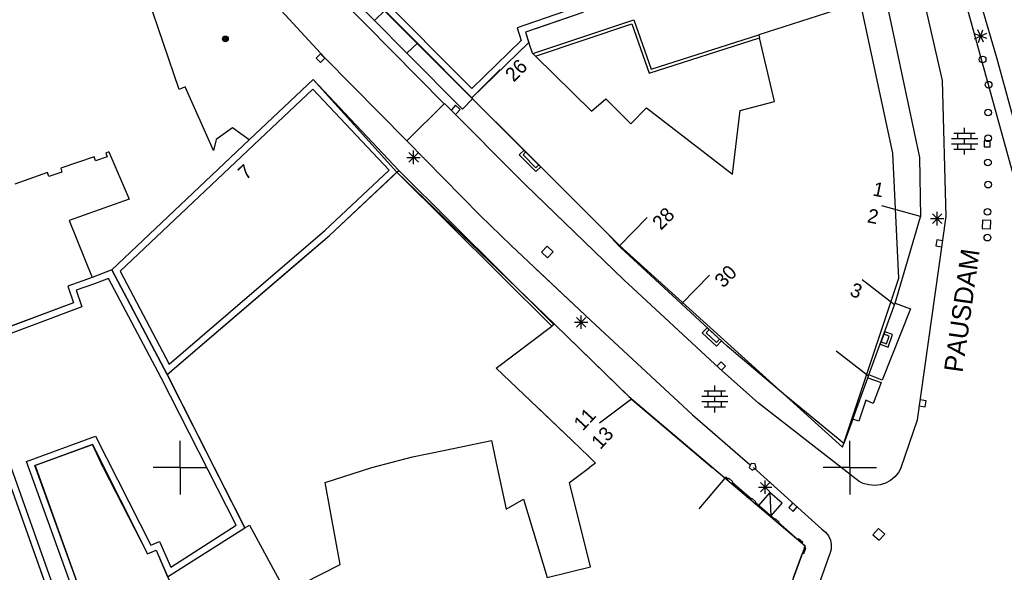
# Model space of a CAD drawing. Header units: millimetres. Extents: x 135944 to 142000, y 454200 to 456692.
# Tile 46 of 185: x 136888 to 136962, y 455792 to 455833. Entities that reach past the tile are written whole.
import ezdxf
from ezdxf.enums import TextEntityAlignment as Align

# ---------------------------------------------------------------- set-up
doc = ezdxf.new("R2010")
doc.units = ezdxf.units.MM
doc.layers.add('TotaalGBKN2013_Bistad', color=251, linetype='Continuous')
doc.layers.add('TotaalGBKN2013X$0$Contouren', color=251, linetype='Continuous')
doc.layers.add('TotaalGBKN2013X$0$PSVPORTS', color=251, linetype='Continuous', plot=False)
doc.styles.add('TotaalGBKN2013X$0$GBKN binnenstad 2009$0$Standard', font='txt')

msp = doc.modelspace()

# ---------------------------------------------------------------- linework, layer by layer
at = {"layer": 'TotaalGBKN2013_Bistad'}
for p, q in [((136914.516, 455833.393), (136904.793, 455843.294)), ((136919.709, 455827.168), (136904.166, 455842.946)), ((136899.927, 455828.231), (136896.145, 455839.379)), ((136903.188, 455838.873), (136910.818, 455830.613)), ((136960.973, 455830.599), (136958.507, 455839.147)), ((136960.973, 455830.599), (136958.507, 455839.147)), ((136956.912, 455828.902), (136954.798, 455838.219)), ((136956.912, 455828.902), (136954.798, 455838.219)), ((136952.31, 455835.25), (136943.21, 455832.326)), ((136952.31, 455835.25), (136943.21, 455832.326)), ((136952.607, 455835.345), (136955.213, 455823.163)), ((136952.607, 455835.345), (136955.213, 455823.163)), ((136915.292, 455834.145), (136914.516, 455833.393)), ((136915.292, 455834.145), (136917.727, 455831.692)), ((136930.063, 455833.998), (136925.797, 455832.519)), ((136930.063, 455833.998), (136926.54, 455832.777)), ((136914.516, 455833.393), (136916.939, 455830.945)), ((136926.338, 455830.919), (136933.866, 455833.436)), ((136926.338, 455830.919), (136933.866, 455833.436)), ((136926.524, 455830.736), (136933.723, 455833.142)), ((136926.524, 455830.736), (136933.723, 455833.142)), ((136933.723, 455833.142), (136935.024, 455829.459)), ((136933.723, 455833.142), (136935.024, 455829.459)), ((136933.866, 455833.436), (136935.169, 455829.75)), ((136933.866, 455833.436), (136935.169, 455829.75)), ((136925.797, 455832.519), (136926.095, 455831.556)), ((136935.024, 455829.459), (136943.265, 455832.088)), ((136935.024, 455829.459), (136943.265, 455832.088)), ((136935.169, 455829.75), (136943.21, 455832.326)), ((136935.169, 455829.75), (136943.21, 455832.326)), ((136943.21, 455832.326), (136943.265, 455832.088)), ((136943.21, 455832.326), (136943.265, 455832.088)), ((136944.383, 455827.347), (136943.265, 455832.088)), ((136944.383, 455827.347), (136943.265, 455832.088)), ((136960.241, 455832.058), (136959.301, 455832.4)), ((136960.241, 455832.058), (136959.301, 455832.4)), ((136959.318, 455832.018), (136960.224, 455832.44)), ((136959.318, 455832.018), (136960.224, 455832.44)), ((136959.982, 455831.776), (136959.56, 455832.682)), ((136959.982, 455831.776), (136959.56, 455832.682)), ((136959.6, 455831.759), (136959.942, 455832.699)), ((136959.6, 455831.759), (136959.942, 455832.699)), ((136916.939, 455830.945), (136917.727, 455831.692)), ((136917.727, 455831.692), (136921.783, 455827.605)), ((136926.095, 455831.556), (136926.273, 455830.982)), ((136910.493, 455830.897), (136910.169, 455830.585)), ((136910.169, 455830.585), (136910.481, 455830.261)), ((136910.481, 455830.261), (136910.805, 455830.573)), ((136910.805, 455830.573), (136910.493, 455830.897)), ((136910.818, 455830.613), (136916.925, 455824.404)), ((136916.939, 455830.945), (136921.082, 455826.764)), ((136926.273, 455830.982), (136926.338, 455830.919)), ((136926.524, 455830.736), (136926.338, 455830.919)), ((136926.524, 455830.736), (136930.715, 455826.626)), ((136926.524, 455830.736), (136930.715, 455826.626)), ((136963.924, 455819.792), (136960.973, 455830.599)), ((136963.924, 455819.792), (136960.973, 455830.599)), ((136921.783, 455827.605), (136923.888, 455829.743)), ((136900.37, 455828.443), (136899.927, 455828.231)), ((136902.506, 455823.679), (136900.37, 455828.443)), ((136909.941, 455828.975), (136905.168, 455824.48)), ((136916.322, 455822.196), (136909.941, 455828.975)), ((136957.197, 455818.757), (136956.912, 455828.902)), ((136957.197, 455818.757), (136956.912, 455828.902)), ((136921.783, 455827.605), (136921.837, 455827.551)), ((136919.709, 455827.168), (136916.925, 455824.404)), ((136919.744, 455827.202), (136919.709, 455827.168)), ((136925.773, 455821.139), (136919.744, 455827.202)), ((136920.57, 455827.056), (136920.267, 455826.723)), ((136920.903, 455826.754), (136920.57, 455827.056)), ((136921.082, 455826.764), (136921.837, 455827.551)), ((136921.837, 455827.551), (136931.875, 455817.514)), ((136930.715, 455826.626), (136931.774, 455827.549)), ((136930.715, 455826.626), (136931.774, 455827.549)), ((136931.774, 455827.549), (136933.655, 455825.665)), ((136931.774, 455827.549), (136933.655, 455825.665)), ((136933.655, 455825.665), (136934.816, 455826.859)), ((136933.655, 455825.665), (136934.816, 455826.859)), ((136934.816, 455826.859), (136939.274, 455823.43)), ((136934.816, 455826.859), (136939.274, 455823.43)), ((136941.803, 455826.67), (136944.383, 455827.347)), ((136941.803, 455826.67), (136944.383, 455827.347)), ((136920.6, 455826.421), (136920.903, 455826.754)), ((136941.247, 455821.912), (136941.803, 455826.67)), ((136941.247, 455821.912), (136941.803, 455826.67)), ((136903.913, 455825.37), (136902.702, 455824.498)), ((136905.168, 455824.48), (136903.913, 455825.37)), ((136958.57, 455824.977), (136958.57, 455825.377)), ((136958.57, 455824.977), (136958.57, 455825.377)), ((136957.77, 455824.977), (136959.37, 455824.977)), ((136957.77, 455824.977), (136959.37, 455824.977)), ((136958.07, 455824.577), (136958.07, 455824.977)), ((136958.07, 455824.577), (136958.07, 455824.977)), ((136959.07, 455824.577), (136959.07, 455824.977)), ((136959.07, 455824.577), (136959.07, 455824.977)), ((136902.702, 455824.498), (136902.506, 455823.679)), ((136916.925, 455824.404), (136922.415, 455818.822)), ((136957.59, 455824.577), (136959.55, 455824.577)), ((136957.59, 455824.577), (136959.55, 455824.577)), ((136957.59, 455824.177), (136959.55, 455824.177)), ((136957.59, 455824.177), (136959.55, 455824.177)), ((136958.07, 455823.777), (136958.07, 455824.177)), ((136958.07, 455823.777), (136958.07, 455824.177)), ((136958.57, 455824.177), (136958.57, 455824.577)), ((136958.57, 455824.177), (136958.57, 455824.577)), ((136959.07, 455823.777), (136959.07, 455824.177)), ((136959.07, 455823.777), (136959.07, 455824.177)), ((136960.024, 455824.406), (136960.018, 455823.956)), ((136960.024, 455824.406), (136960.018, 455823.956)), ((136960.018, 455823.956), (136960.468, 455823.95)), ((136960.018, 455823.956), (136960.468, 455823.95)), ((136960.474, 455824.4), (136960.024, 455824.406)), ((136960.474, 455824.4), (136960.024, 455824.406)), ((136960.468, 455823.95), (136960.474, 455824.4)), ((136960.468, 455823.95), (136960.474, 455824.4)), ((136893.576, 455823.209), (136891.086, 455822.351)), ((136893.692, 455822.903), (136893.576, 455823.209)), ((136894.558, 455823.201), (136893.692, 455822.903)), ((136894.678, 455823.582), (136894.451, 455823.487)), ((136894.451, 455823.487), (136894.558, 455823.201)), ((136894.678, 455823.582), (136896.196, 455820.046)), ((136916.934, 455823.171), (136917.934, 455823.171)), ((136917.08, 455822.817), (136917.788, 455823.525)), ((136917.788, 455822.817), (136917.08, 455823.525)), ((136917.434, 455822.671), (136917.434, 455823.671)), ((136925.818, 455823.572), (136925.605, 455823.36)), ((136925.605, 455823.36), (136926.567, 455822.397)), ((136939.274, 455823.43), (136941.247, 455821.912)), ((136939.274, 455823.43), (136941.247, 455821.912)), ((136955.213, 455823.163), (136955.278, 455818.736)), ((136955.213, 455823.163), (136955.278, 455818.736)), ((136957.77, 455823.777), (136959.37, 455823.777)), ((136957.77, 455823.777), (136959.37, 455823.777)), ((136958.57, 455823.377), (136958.57, 455823.777)), ((136958.57, 455823.377), (136958.57, 455823.777)), ((136926.54, 455822.848), (136931.875, 455817.514)), ((136926.567, 455822.397), (136926.78, 455822.609)), ((136890.1, 455822.04), (136887.658, 455821.166)), ((136890.208, 455821.747), (136890.1, 455822.04)), ((136891.162, 455822.059), (136890.208, 455821.747)), ((136891.086, 455822.351), (136891.162, 455822.059)), ((136911.149, 455817.34), (136916.176, 455822.059)), ((136916.176, 455822.059), (136916.322, 455822.196)), ((136916.176, 455822.059), (136927.741, 455810.556)), ((136916.322, 455822.196), (136927.901, 455810.676)), ((136933.123, 455814.025), (136925.773, 455821.139)), ((136933.123, 455814.025), (136926.54, 455820.396)), ((136896.196, 455820.046), (136891.712, 455818.446)), ((136955.28, 455818.744), (136952.393, 455819.554)), ((136955.28, 455818.744), (136952.393, 455819.554)), ((136922.415, 455818.822), (136924.728, 455816.586)), ((136955.041, 455803.562), (136957.197, 455818.757)), ((136955.041, 455803.562), (136957.197, 455818.757)), ((136956.174, 455818.237), (136956.882, 455818.945)), ((136956.882, 455818.237), (136956.174, 455818.945)), ((136956.174, 455818.237), (136956.882, 455818.945)), ((136956.882, 455818.237), (136956.174, 455818.945)), ((136956.528, 455818.091), (136956.528, 455819.091)), ((136956.528, 455818.091), (136956.528, 455819.091)), ((136891.712, 455818.446), (136893.426, 455814.191)), ((136932.769, 455816.539), (136934.874, 455818.677)), ((136932.769, 455816.539), (136934.874, 455818.677)), ((136953.378, 455812.278), (136955.278, 455818.736)), ((136953.378, 455812.278), (136955.278, 455818.736)), ((136956.028, 455818.591), (136957.028, 455818.591)), ((136956.028, 455818.591), (136957.028, 455818.591)), ((136959.9, 455818.468), (136959.89, 455817.848)), ((136959.9, 455818.468), (136959.89, 455817.848)), ((136960.52, 455818.458), (136959.9, 455818.468)), ((136960.52, 455818.458), (136959.9, 455818.468)), ((136960.51, 455817.838), (136960.52, 455818.458)), ((136960.51, 455817.838), (136960.52, 455818.458)), ((136909.163, 455815.652), (136911.149, 455817.34)), ((136931.875, 455817.514), (136932.769, 455816.539)), ((136931.875, 455817.514), (136932.769, 455816.539)), ((136959.89, 455817.848), (136960.51, 455817.838)), ((136959.89, 455817.848), (136960.51, 455817.838)), ((136924.728, 455816.586), (136930.656, 455810.993)), ((136927.415, 455816.536), (136926.982, 455816.093)), ((136927.858, 455816.103), (136927.415, 455816.536)), ((136932.85, 455816.45), (136932.769, 455816.539)), ((136932.85, 455816.45), (136932.769, 455816.539)), ((136956.491, 455817.01), (136956.425, 455816.565)), ((136956.491, 455817.01), (136956.425, 455816.565)), ((136956.425, 455816.565), (136956.87, 455816.499)), ((136956.425, 455816.565), (136956.87, 455816.499)), ((136956.936, 455816.944), (136956.491, 455817.01)), ((136956.936, 455816.944), (136956.491, 455817.01)), ((136926.982, 455816.093), (136927.425, 455815.66)), ((136927.425, 455815.66), (136927.858, 455816.103)), ((136937.423, 455812.225), (136932.85, 455816.45)), ((136937.423, 455812.225), (136932.85, 455816.45)), ((136899.035, 455806.94), (136909.163, 455815.652)), ((136926.54, 455814.876), (136930.656, 455810.993)), ((136937.423, 455812.225), (136939.528, 455814.363)), ((136937.423, 455812.225), (136939.528, 455814.363)), ((136893.426, 455814.191), (136891.618, 455813.553)), ((136940.241, 455807.416), (136933.123, 455814.025)), ((136940.241, 455807.416), (136933.123, 455814.025)), ((136953.344, 455812.162), (136950.926, 455814.021)), ((136953.344, 455812.162), (136950.926, 455814.021)), ((136891.618, 455813.553), (136892.041, 455812.305)), ((136892.041, 455812.305), (136885.731, 455809.944)), ((136940.835, 455809.072), (136937.423, 455812.225)), ((136940.835, 455809.072), (136937.423, 455812.225)), ((136951.421, 455806.916), (136953.337, 455812.165)), ((136951.421, 455806.916), (136953.337, 455812.165)), ((136953.337, 455812.165), (136953.378, 455812.278)), ((136953.337, 455812.165), (136953.378, 455812.278)), ((136953.378, 455812.278), (136954.522, 455811.855)), ((136953.378, 455812.278), (136954.522, 455811.855)), ((136954.522, 455811.855), (136952.426, 455806.533)), ((136954.522, 455811.855), (136952.426, 455806.533)), ((136927.901, 455810.676), (136927.741, 455810.556)), ((136927.952, 455810.715), (136927.901, 455810.676)), ((136927.952, 455810.715), (136933.707, 455805.11)), ((136927.952, 455810.715), (136933.707, 455805.11)), ((136929.444, 455810.851), (136930.444, 455810.851)), ((136929.444, 455810.851), (136930.444, 455810.851)), ((136929.59, 455810.497), (136930.298, 455811.205)), ((136930.298, 455810.497), (136929.59, 455811.205)), ((136929.59, 455810.497), (136930.298, 455811.205)), ((136930.298, 455810.497), (136929.59, 455811.205)), ((136929.944, 455810.351), (136929.944, 455811.351)), ((136929.944, 455810.351), (136929.944, 455811.351)), ((136930.656, 455810.993), (136938.245, 455803.948)), ((136930.656, 455810.993), (136938.245, 455803.948)), ((136923.597, 455807.435), (136927.741, 455810.556)), ((136939.272, 455810.065), (136939.497, 455810.309)), ((136939.272, 455810.065), (136939.497, 455810.309)), ((136940.05, 455809.348), (136939.272, 455810.065)), ((136940.05, 455809.348), (136939.272, 455810.065)), ((136952.942, 455809.816), (136952.538, 455809.963)), ((136952.942, 455809.816), (136952.538, 455809.963)), ((136940.275, 455809.592), (136940.05, 455809.348)), ((136940.275, 455809.592), (136940.05, 455809.348)), ((136952.332, 455809.4), (136952.736, 455809.253)), ((136952.332, 455809.4), (136952.736, 455809.253)), ((136952.736, 455809.253), (136952.942, 455809.816)), ((136952.736, 455809.253), (136952.942, 455809.816)), ((136945.22, 455805.356), (136940.835, 455809.072)), ((136945.22, 455805.356), (136940.835, 455809.072)), ((136951.39, 455806.831), (136948.972, 455808.69)), ((136951.39, 455806.831), (136948.972, 455808.69)), ((136940.394, 455807.896), (136940.079, 455807.575)), ((136940.394, 455807.896), (136940.079, 455807.575)), ((136940.716, 455807.582), (136940.394, 455807.896)), ((136940.716, 455807.582), (136940.394, 455807.896)), ((136929.271, 455802.028), (136923.597, 455807.435)), ((136943.175, 455804.821), (136940.241, 455807.416)), ((136943.175, 455804.821), (136940.241, 455807.416)), ((136940.401, 455807.26), (136940.716, 455807.582)), ((136940.401, 455807.26), (136940.716, 455807.582)), ((136899.035, 455806.94), (136902.545, 455800)), ((136950.219, 455803.626), (136951.339, 455806.692)), ((136950.219, 455803.626), (136951.339, 455806.692)), ((136951.339, 455806.692), (136951.39, 455806.831)), ((136951.339, 455806.692), (136951.39, 455806.831)), ((136951.339, 455806.692), (136952.332, 455806.352)), ((136951.339, 455806.692), (136952.332, 455806.352)), ((136951.39, 455806.831), (136951.421, 455806.916)), ((136951.39, 455806.831), (136951.421, 455806.916)), ((136952.426, 455806.533), (136951.421, 455806.916)), ((136952.426, 455806.533), (136951.421, 455806.916)), ((136952.332, 455806.352), (136951.751, 455804.794)), ((136952.332, 455806.352), (136951.751, 455804.794)), ((136939.125, 455805.726), (136940.725, 455805.726)), ((136939.125, 455805.726), (136940.725, 455805.726)), ((136939.425, 455805.326), (136939.425, 455805.726)), ((136939.425, 455805.326), (136939.425, 455805.726)), ((136939.925, 455805.726), (136939.925, 455806.126)), ((136939.925, 455805.726), (136939.925, 455806.126)), ((136940.425, 455805.326), (136940.425, 455805.726)), ((136940.425, 455805.326), (136940.425, 455805.726)), ((136933.707, 455805.11), (136931.311, 455803.305)), ((136933.707, 455805.11), (136931.311, 455803.305)), ((136933.707, 455805.11), (136939.732, 455800)), ((136933.707, 455805.11), (136939.732, 455800)), ((136938.945, 455805.326), (136940.905, 455805.326)), ((136938.945, 455805.326), (136940.905, 455805.326)), ((136938.945, 455804.926), (136940.905, 455804.926)), ((136938.945, 455804.926), (136940.905, 455804.926)), ((136939.425, 455804.526), (136939.425, 455804.926)), ((136939.425, 455804.526), (136939.425, 455804.926)), ((136939.925, 455804.926), (136939.925, 455805.326)), ((136939.925, 455804.926), (136939.925, 455805.326)), ((136940.425, 455804.526), (136940.425, 455804.926)), ((136940.425, 455804.526), (136940.425, 455804.926)), ((136949.362, 455800), (136943.175, 455804.821)), ((136949.362, 455800), (136943.175, 455804.821)), ((136949.552, 455801.8), (136945.22, 455805.356)), ((136949.552, 455801.8), (136945.22, 455805.356)), ((136951.193, 455805.035), (136950.676, 455803.474)), ((136951.193, 455805.035), (136950.676, 455803.474)), ((136951.751, 455804.794), (136951.193, 455805.035)), ((136951.751, 455804.794), (136951.193, 455805.035)), ((136955.695, 455804.986), (136955.25, 455805.049)), ((136955.695, 455804.986), (136955.25, 455805.049)), ((136955.633, 455804.54), (136955.695, 455804.986)), ((136955.633, 455804.54), (136955.695, 455804.986)), ((136929.271, 455802.028), (136926.54, 455804.63)), ((136939.125, 455804.526), (136940.725, 455804.526)), ((136939.125, 455804.526), (136940.725, 455804.526)), ((136939.925, 455804.126), (136939.925, 455804.526)), ((136939.925, 455804.126), (136939.925, 455804.526)), ((136955.187, 455804.603), (136955.633, 455804.54)), ((136955.187, 455804.603), (136955.633, 455804.54)), ((136938.245, 455803.948), (136942.553, 455800.214)), ((136938.245, 455803.948), (136942.553, 455800.214)), ((136950.219, 455803.626), (136949.552, 455801.8)), ((136950.219, 455803.626), (136949.552, 455801.8)), ((136950.676, 455803.474), (136950.219, 455803.626)), ((136950.676, 455803.474), (136950.219, 455803.626)), ((136953.842, 455800), (136955.041, 455803.562)), ((136953.842, 455800), (136955.041, 455803.562)), ((136900, 455800), (136900, 455802)), ((136919.779, 455801.303), (136923.248, 455802.017)), ((136923.248, 455802.017), (136923.681, 455800)), ((136929.271, 455802.028), (136930.518, 455800.84)), ((136929.271, 455802.028), (136930.518, 455800.84)), ((136950, 455800), (136950, 455802)), ((136950, 455800), (136950, 455802)), ((136893.453, 455801.714), (136889.172, 455800.155)), ((136894.262, 455800), (136893.453, 455801.714)), ((136917.361, 455800.806), (136919.779, 455801.303)), ((136914.327, 455800), (136917.361, 455800.806)), ((136930.518, 455800.84), (136931.001, 455800.331)), ((136930.518, 455800.84), (136931.001, 455800.331)), ((136889.172, 455800.155), (136889.225, 455800)), ((136889.225, 455800), (136892.805, 455790.059)), ((136894.262, 455800), (136897.574, 455793.552)), ((136900, 455800), (136898, 455800)), ((136900, 455800), (136898, 455800)), ((136900, 455800), (136902, 455800)), ((136900, 455800), (136902, 455800)), ((136900, 455800), (136900, 455798)), ((136902.545, 455800), (136904.837, 455795.508)), ((136910.824, 455798.894), (136914.327, 455800)), ((136923.681, 455800), (136924.349, 455796.884)), ((136929.077, 455798.897), (136930.553, 455800)), ((136929.077, 455798.897), (136930.553, 455800)), ((136931.001, 455800.331), (136930.553, 455800)), ((136931.001, 455800.331), (136930.553, 455800)), ((136940.675, 455799.202), (136939.732, 455800)), ((136940.675, 455799.202), (136939.732, 455800)), ((136942.628, 455800.3), (136942.492, 455799.994)), ((136942.628, 455800.3), (136942.492, 455799.994)), ((136942.492, 455799.994), (136942.71, 455799.798)), ((136942.492, 455799.994), (136942.71, 455799.798)), ((136942.935, 455800.268), (136942.628, 455800.3)), ((136942.935, 455800.268), (136942.628, 455800.3)), ((136942.71, 455799.798), (136942.999, 455799.965)), ((136942.71, 455799.798), (136942.999, 455799.965)), ((136942.8, 455800), (136947.922, 455795.397)), ((136942.8, 455800), (136947.922, 455795.397)), ((136942.999, 455799.965), (136942.935, 455800.268)), ((136942.999, 455799.965), (136942.935, 455800.268)), ((136950, 455800), (136948, 455800)), ((136950, 455800), (136948, 455800)), ((136950, 455800), (136948, 455800)), ((136950, 455800), (136948, 455800)), ((136950.693, 455798.963), (136949.351, 455800)), ((136950.693, 455798.963), (136949.351, 455800)), ((136950, 455800), (136952, 455800)), ((136950, 455800), (136952, 455800)), ((136950, 455800), (136950, 455798)), ((136950, 455800), (136952, 455800)), ((136950, 455800), (136952, 455800)), ((136950, 455800), (136950, 455798)), ((136953.635, 455799.632), (136953.362, 455799.309)), ((136953.635, 455799.632), (136953.362, 455799.309)), ((136953.842, 455800), (136953.635, 455799.632)), ((136953.842, 455800), (136953.635, 455799.632)), ((136887.079, 455799.33), (136890.545, 455789.575)), ((136911.96, 455792.751), (136910.824, 455798.894)), ((136930.649, 455792.59), (136929.077, 455798.897)), ((136930.649, 455792.59), (136929.077, 455798.897)), ((136940.675, 455799.202), (136938.738, 455796.912)), ((136940.675, 455799.202), (136938.738, 455796.912)), ((136940.745, 455799.284), (136940.675, 455799.202)), ((136940.745, 455799.284), (136940.675, 455799.202)), ((136940.906, 455799.145), (136940.745, 455799.284)), ((136940.906, 455799.145), (136940.745, 455799.284)), ((136940.958, 455799.205), (136940.906, 455799.145)), ((136940.958, 455799.205), (136940.906, 455799.145)), ((136941.257, 455798.945), (136940.958, 455799.205)), ((136941.257, 455798.945), (136940.958, 455799.205)), ((136941.205, 455798.885), (136941.257, 455798.945)), ((136941.205, 455798.885), (136941.257, 455798.945)), ((136943.322, 455798.189), (136944.03, 455798.897)), ((136944.03, 455798.189), (136943.322, 455798.897)), ((136943.322, 455798.189), (136944.03, 455798.897)), ((136944.03, 455798.189), (136943.322, 455798.897)), ((136943.676, 455798.043), (136943.676, 455799.043)), ((136943.676, 455798.043), (136943.676, 455799.043)), ((136951.009, 455798.815), (136950.693, 455798.963)), ((136951.009, 455798.815), (136950.693, 455798.963)), ((136953.034, 455799.043), (136952.661, 455798.844)), ((136953.034, 455799.043), (136952.661, 455798.844)), ((136953.362, 455799.309), (136953.034, 455799.043)), ((136953.362, 455799.309), (136953.034, 455799.043)), ((136942.649, 455797.633), (136941.205, 455798.885)), ((136942.649, 455797.633), (136941.205, 455798.885)), ((136943.176, 455798.543), (136944.176, 455798.543)), ((136943.176, 455798.543), (136944.176, 455798.543)), ((136951.417, 455798.704), (136951.009, 455798.815)), ((136951.417, 455798.704), (136951.009, 455798.815)), ((136951.838, 455798.671), (136951.417, 455798.704)), ((136951.838, 455798.671), (136951.417, 455798.704)), ((136952.258, 455798.719), (136951.838, 455798.671)), ((136952.258, 455798.719), (136951.838, 455798.671)), ((136952.661, 455798.844), (136952.258, 455798.719)), ((136952.661, 455798.844), (136952.258, 455798.719)), ((136924.349, 455796.884), (136925.65, 455797.632)), ((136925.65, 455797.632), (136927.408, 455791.791)), ((136942.701, 455797.693), (136942.649, 455797.633)), ((136942.701, 455797.693), (136942.649, 455797.633)), ((136942.986, 455797.445), (136942.701, 455797.693)), ((136942.986, 455797.445), (136942.701, 455797.693)), ((136942.934, 455797.386), (136942.986, 455797.445)), ((136942.934, 455797.386), (136942.986, 455797.445)), ((136944.032, 455798.132), (136943.191, 455797.167)), ((136944.032, 455798.132), (136943.191, 455797.167)), ((136944.032, 455798.132), (136944.099, 455796.375)), ((136944.94, 455797.34), (136944.032, 455798.132)), ((136944.032, 455798.132), (136944.099, 455796.375)), ((136944.94, 455797.34), (136944.032, 455798.132)), ((136944.401, 455796.113), (136942.934, 455797.386)), ((136944.401, 455796.113), (136942.934, 455797.386)), ((136943.191, 455797.167), (136944.099, 455796.375)), ((136943.191, 455797.167), (136944.099, 455796.375)), ((136944.099, 455796.375), (136944.94, 455797.34)), ((136944.099, 455796.375), (136944.94, 455797.34)), ((136945.738, 455797.363), (136945.437, 455797.029)), ((136945.738, 455797.363), (136945.437, 455797.029)), ((136945.437, 455797.029), (136945.772, 455796.728)), ((136945.437, 455797.029), (136945.772, 455796.728)), ((136945.772, 455796.728), (136946.072, 455797.063)), ((136945.772, 455796.728), (136946.072, 455797.063)), ((136944.453, 455796.173), (136944.401, 455796.113)), ((136944.453, 455796.173), (136944.401, 455796.113)), ((136944.734, 455795.929), (136944.453, 455796.173)), ((136944.734, 455795.929), (136944.453, 455796.173)), ((136904.837, 455795.508), (136905.18, 455795.687)), ((136905.18, 455795.687), (136907.891, 455790.689)), ((136944.682, 455795.869), (136944.734, 455795.929)), ((136944.682, 455795.869), (136944.734, 455795.929)), ((136946.129, 455794.614), (136944.682, 455795.869)), ((136946.129, 455794.614), (136944.682, 455795.869)), ((136947.922, 455795.397), (136948.191, 455795.179)), ((136947.922, 455795.397), (136948.191, 455795.179)), ((136952.143, 455795.45), (136951.728, 455794.989)), ((136952.143, 455795.45), (136951.728, 455794.989)), ((136952.604, 455795.035), (136952.143, 455795.45)), ((136952.604, 455795.035), (136952.143, 455795.45)), ((136946.181, 455794.674), (136946.129, 455794.614)), ((136946.181, 455794.674), (136946.129, 455794.614)), ((136946.49, 455794.406), (136946.181, 455794.674)), ((136946.49, 455794.406), (136946.181, 455794.674)), ((136948.191, 455795.179), (136948.404, 455794.905)), ((136948.191, 455795.179), (136948.404, 455794.905)), ((136948.404, 455794.905), (136948.548, 455794.59)), ((136948.404, 455794.905), (136948.548, 455794.59)), ((136948.548, 455794.59), (136948.617, 455794.25)), ((136948.548, 455794.59), (136948.617, 455794.25)), ((136951.728, 455794.989), (136952.189, 455794.574)), ((136951.728, 455794.989), (136952.189, 455794.574)), ((136952.189, 455794.574), (136952.604, 455795.035)), ((136952.189, 455794.574), (136952.604, 455795.035)), ((136897.574, 455793.552), (136898.208, 455793.826)), ((136898.208, 455793.826), (136901.456, 455786.332)), ((136946.438, 455794.346), (136946.49, 455794.406)), ((136946.438, 455794.346), (136946.49, 455794.406)), ((136946.656, 455794.157), (136946.438, 455794.346)), ((136946.656, 455794.157), (136946.438, 455794.346)), ((136946.569, 455793.578), (136946.713, 455793.974)), ((136946.569, 455793.578), (136946.713, 455793.974)), ((136946.604, 455794.013), (136946.656, 455794.157)), ((136946.604, 455794.013), (136946.656, 455794.157)), ((136946.713, 455793.974), (136946.604, 455794.013)), ((136946.713, 455793.974), (136946.604, 455794.013)), ((136948.605, 455793.903), (136948.516, 455793.568)), ((136948.605, 455793.903), (136948.516, 455793.568)), ((136948.617, 455794.25), (136948.605, 455793.903)), ((136948.617, 455794.25), (136948.605, 455793.903)), ((136945.795, 455791.785), (136946.46, 455793.617)), ((136945.795, 455791.785), (136946.46, 455793.617)), ((136948.49, 455793.508), (136945.938, 455786.476)), ((136948.49, 455793.508), (136945.938, 455786.476)), ((136946.46, 455793.617), (136946.569, 455793.578)), ((136946.46, 455793.617), (136946.569, 455793.578)), ((136948.516, 455793.568), (136948.49, 455793.508)), ((136948.516, 455793.568), (136948.49, 455793.508)), ((136907.891, 455790.689), (136911.96, 455792.751)), ((136927.408, 455791.791), (136930.649, 455792.59)), ((136927.408, 455791.791), (136930.649, 455792.59))]:
    msp.add_line(p, q, dxfattribs=at)
for centre, radius in [((136903.382, 455832.014), 0.215), ((136903.382, 455832.014), 0.155), ((136903.382, 455832.014), 0.095), ((136903.382, 455832.014), 0.035), ((136959.917, 455830.472), 0.25), ((136959.917, 455830.472), 0.25), ((136960.362, 455828.597), 0.25), ((136960.362, 455828.597), 0.25), ((136960.326, 455826.517), 0.25), ((136960.326, 455826.517), 0.25), ((136960.329, 455824.595), 0.25), ((136960.329, 455824.595), 0.25), ((136960.314, 455822.788), 0.25), ((136960.314, 455822.788), 0.25), ((136960.324, 455821.136), 0.25), ((136960.324, 455821.136), 0.25), ((136960.275, 455819.095), 0.25), ((136960.275, 455819.095), 0.25), ((136960.273, 455817.173), 0.25), ((136960.273, 455817.173), 0.25)]:
    msp.add_circle(centre, radius, dxfattribs=at)
for points in [[(136926.921, 455822.467), (136925.676, 455823.712), (136925.321, 455823.357), (136926.565, 455822.112)], [(136939.35, 455810.444), (136940.421, 455809.455), (136940.059, 455809.063), (136938.988, 455810.053)], [(136939.35, 455810.444), (136940.421, 455809.455), (136940.059, 455809.063), (136938.988, 455810.053)], [(136952.606, 455810.15), (136952.262, 455809.211), (136952.853, 455808.995), (136953.196, 455809.934)], [(136952.606, 455810.15), (136952.262, 455809.211), (136952.853, 455808.995), (136953.196, 455809.934)]]:
    msp.add_3dface(points, dxfattribs=at)
at = {"layer": 'TotaalGBKN2013X$0$Contouren'}
for p, q in [((136954.883, 455848.35), (136965.715, 455809.026)), ((136905.823, 455843.565), (136932.808, 455816.58)), ((136953.214, 455823.473), (136950.83, 455834.614)), ((136905.168, 455824.48), (136909.938, 455828.972)), ((136909.938, 455828.972), (136916.176, 455822.059)), ((136953.671, 455814.151), (136953.214, 455823.473)), ((136916.176, 455822.059), (136927.952, 455810.715)), ((136932.808, 455816.58), (136949.462, 455801.53)), ((136949.462, 455801.53), (136953.671, 455814.151)), ((136927.952, 455810.715), (136933.51, 455805.3)), ((136933.51, 455805.3), (136946.656, 455794.157)), ((136946.656, 455794.157), (136943.985, 455786.801))]:
    msp.add_line(p, q, dxfattribs=at)
at = {"layer": 'TotaalGBKN2013X$0$PSVPORTS'}
for points in [[(136905.832, 455843.501), (136903.518, 455849.214), (136899.558, 455858.657), (136914.056, 455864.399), (136914.348, 455863.511), (136923.869, 455866.938), (136924.605, 455865.573), (136928.95, 455854.062), (136925.613, 455852.739), (136926.597, 455849.994), (136924.541, 455849.261), (136927.616, 455840.762), (136930.063, 455833.998), (136925.797, 455832.519), (136926.035, 455831.75), (136921.783, 455827.605), (136913.984, 455835.462), (136914.255, 455835.689), (136911.455, 455843.543), (136907.549, 455842.238), (136907.323, 455842.05), (136906.223, 455843.167), (136906.099, 455843.632)], [(136906.094, 455844.186), (136903.98, 455849.405), (136900.216, 455858.38), (136913.747, 455863.739), (136914.034, 455862.866), (136923.633, 455866.322), (136924.149, 455865.365), (136928.309, 455854.346), (136924.979, 455853.026), (136925.957, 455850.297), (136923.9, 455849.563), (136927.146, 455840.592), (136929.42, 455834.304), (136925.176, 455832.833), (136925.467, 455831.895), (136921.789, 455828.309), (136914.722, 455835.428), (136914.843, 455835.529), (136911.761, 455844.173), (136907.377, 455842.708), (136906.672, 455843.424), (136906.425, 455844.349)], [(136909.941, 455828.975), (136905.168, 455824.48), (136894.9, 455814.76), (136899.035, 455806.94), (136911.149, 455817.34), (136916.322, 455822.196)], [(136909.941, 455828.975), (136905.168, 455824.48), (136894.9, 455814.76), (136899.035, 455806.94), (136911.149, 455817.34), (136916.322, 455822.196)], [(136909.92, 455828.268), (136905.511, 455824.116), (136895.52, 455814.658), (136899.184, 455807.727), (136910.815, 455817.712), (136915.615, 455822.218)], [(136909.92, 455828.268), (136905.511, 455824.116), (136895.52, 455814.658), (136899.184, 455807.727), (136910.815, 455817.712), (136915.615, 455822.218)]]:
    msp.add_lwpolyline(points, close=True, dxfattribs=at)
for points in [[(136892.805, 455790.059), (136889.164, 455800.152), (136893.453, 455801.714), (136897.574, 455793.552), (136898.208, 455793.826), (136899.072, 455791.832), (136904.84, 455795.51), (136899.035, 455806.94), (136894.9, 455814.76), (136893.43, 455814.19), (136891.62, 455813.55), (136892.041, 455812.305), (136885.731, 455809.944), (136885.162, 455811.522), (136874.868, 455808.286), (136878.231, 455798.39), (136878.971, 455796.212), (136887.079, 455799.33), (136890.545, 455789.575)], [(136892.805, 455790.059), (136889.164, 455800.152), (136893.453, 455801.714), (136897.574, 455793.552), (136898.208, 455793.826), (136899.072, 455791.832), (136904.84, 455795.51), (136899.035, 455806.94), (136894.9, 455814.76), (136893.43, 455814.19), (136891.62, 455813.55), (136892.041, 455812.305), (136885.731, 455809.944), (136885.162, 455811.522), (136874.868, 455808.286), (136878.231, 455798.39), (136878.971, 455796.212), (136887.079, 455799.33), (136890.545, 455789.575)], [(136892.485, 455789.473), (136888.53, 455800.453), (136893.692, 455802.35), (136897.808, 455794.198), (136898.468, 455794.483), (136899.298, 455792.568), (136904.189, 455795.688), (136898.591, 455806.71), (136894.666, 455814.133), (136893.604, 455813.721), (136892.252, 455813.243), (136892.67, 455812.006), (136885.432, 455809.298), (136884.854, 455810.901), (136875.506, 455807.963), (136878.704, 455798.551), (136879.277, 455796.865), (136887.378, 455799.981), (136891.201, 455789.223)], [(136892.485, 455789.473), (136888.53, 455800.453), (136893.692, 455802.35), (136897.808, 455794.198), (136898.468, 455794.483), (136899.298, 455792.568), (136904.189, 455795.688), (136898.591, 455806.71), (136894.666, 455814.133), (136893.604, 455813.721), (136892.252, 455813.243), (136892.67, 455812.006), (136885.432, 455809.298), (136884.854, 455810.901), (136875.506, 455807.963), (136878.704, 455798.551), (136879.277, 455796.865), (136887.378, 455799.981), (136891.201, 455789.223)]]:
    msp.add_lwpolyline(points, dxfattribs=at)

# ---------------------------------------------------------------- texts
at = {"layer": 'TotaalGBKN2013_Bistad', "style": 'TotaalGBKN2013X$0$GBKN binnenstad 2009$0$Standard'}
for s, rotation, p in [('26', 45.4339, (136924.535, 455829.114)), ('7', 43.2797, (136904.566, 455821.812)), ('28', 45.4339, (136935.521, 455818.048)), ('28', 45.4339, (136935.521, 455818.048)), ('30', 45.4339, (136940.174, 455813.733)), ('30', 45.4339, (136940.174, 455813.733))]:
    msp.add_text(s, height=1.054, rotation=rotation, dxfattribs=at).set_placement(p, align=Align.MIDDLE_LEFT)
for s, rotation, p in [('1', 348.6066, (136952.528, 455820.692)), ('1', 348.6066, (136952.528, 455820.692)), ('2', 348.6066, (136952.12, 455818.693)), ('2', 348.6066, (136952.12, 455818.693)), ('3', 339.8736, (136950.85, 455813.089)), ('3', 339.8736, (136950.85, 455813.089)), ('11', 47.3407, (136930.734, 455804.194)), ('11', 47.3407, (136930.734, 455804.194)), ('13', 47.3407, (136932.049, 455802.809)), ('13', 47.3407, (136932.049, 455802.809))]:
    msp.add_text(s, height=1.054, rotation=rotation, dxfattribs=at).set_placement(p, align=Align.MIDDLE_RIGHT)
msp.add_text('PAUSDAM', height=1.4, rotation=81.94525, dxfattribs=at).set_placement((136959.058, 455811.634), align=Align.CENTER)
msp.add_text('PAUSDAM', height=1.4, rotation=81.94525, dxfattribs=at).set_placement((136959.058, 455811.634), align=Align.CENTER)

doc.saveas('drawing.dxf')
